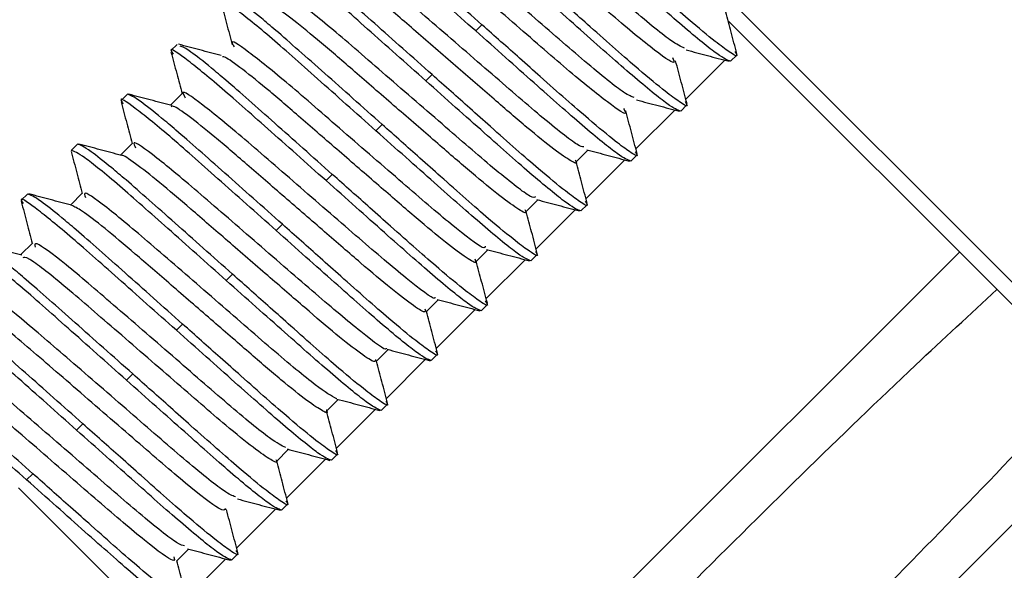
# Model space of a CAD drawing. Header units: millimetres. Extents: x 0 to 594, y 0 to 420.
# Tile 44 of 60: x 362.5 to 365.76, y 300.27 to 302.09. Entities that reach past the tile are written whole.
import ezdxf

# ---------------------------------------------------------------- set-up
doc = ezdxf.new("R2010")
doc.units = ezdxf.units.MM
doc.linetypes.add('CENTERX2', pattern=[20.32, 12.7, -2.54, 2.54, -2.54])
doc.layers.add('SLD-0', color=7, linetype='Continuous')
doc.styles.add('SLDTEXTSTYLE0', font='TXT', dxfattribs={"width": 0.75})
doc.dimstyles.new('SLDDIMSTYLE2', dxfattribs={"dimtxt": 3.5, "dimasz": 3.2, "dimexe": 0, "dimexo": 0.0625, "dimgap": 0.875, "dimtad": 1, "dimdec": 1, "dimlfac": 3, "dimrnd": 1e-09, "dimzin": 12, "dimdsep": 46, "dimtxsty": 'SLDTEXTSTYLE0', "dimsah": 1, "dimcen": 0.09, "dimadec": 0, "dimazin": 3, "dimtfac": 1, "dimtdec": 1, "dimtofl": 0, "dimtmove": 0, "dimatfit": 3, "dimfxl": 1, "dimfrac": 2, "dimtolj": 1, "dimtzin": 12, "dimarcsym": 0})

# ---------------------------------------------------------------- blocks, each defined once
blk = doc.blocks.new('_D_6')
at = {"layer": 'SLD-0', "color": 7, "transparency": 16777216}
for p, q in [((393.0035, 331.2437), (321.5046, 331.2437)), ((322.5046, 210.5237), (322.5046, 331.2437)), ((310.6812, 276.7025), (310.6812, 277.7689)), ((310.6812, 277.7689), (316.2374, 277.7689)), ((316.2374, 277.7689), (316.2374, 276.7025)), ((310.6812, 265.065), (310.6812, 263.9985)), ((316.2374, 263.9985), (316.2374, 265.065)), ((310.6812, 263.9985), (316.2374, 263.9985)), ((393.0035, 210.5237), (321.5046, 210.5237))]:
    blk.add_line(p, q, dxfattribs=at)
for points in [[(322.5046, 331.2437), (321.9546, 328.0437), (323.0546, 328.0437)], [(322.5046, 210.5237), (323.0546, 213.7237), (321.9546, 213.7237)]]:
    blk.add_solid(points, dxfattribs=at)
at = {"layer": 'SLD-0', "color": 7, "transparency": 16777216, "char_height": 3.5, "attachment_point": 1, "rotation": 90, "style": 'SLDTEXTSTYLE0'}
for s, insert in [('362.2', (317.9929, 267.7042)), ('14.26', (311.7257, 265.065)), ('%%c', (317.9929, 262.4257))]:
    blk.add_mtext(s, dxfattribs=dict(at, insert=insert))

msp = doc.modelspace()

# ---------------------------------------------------------------- linework, layer by layer
at = {"color": 7, "linetype": 'Continuous', "lineweight": 25}
for p, q in [((364.8643, 302.1442), (365.8964, 301.1121)), ((364.0113, 302.0554), (364.0319, 302.076)), ((364.8458, 302.089), (365.8596, 301.0753)), ((363.0243, 302.0112), (363.0036, 301.9906)), ((364.8539, 301.9552), (364.8745, 301.9758)), ((364.7057, 301.8303), (364.8345, 301.959)), ((363.8463, 301.8904), (363.8669, 301.911)), ((362.8593, 301.8462), (362.8386, 301.8256)), ((363.0414, 301.8497), (363.0015, 301.8098)), ((364.6889, 301.7902), (364.7095, 301.8108)), ((364.5407, 301.6653), (364.6695, 301.794)), ((363.6813, 301.7254), (363.7019, 301.746)), ((362.6943, 301.6812), (362.6737, 301.6606)), ((362.8764, 301.6847), (362.8365, 301.6448)), ((364.3418, 301.6217), (364.3817, 301.6616)), ((364.5239, 301.6252), (364.5445, 301.6458)), ((364.3757, 301.5003), (364.5045, 301.629)), ((363.5163, 301.5604), (363.5369, 301.581)), ((362.5293, 301.5162), (362.5087, 301.4956)), ((362.7114, 301.5197), (362.6715, 301.4798)), ((364.1768, 301.4567), (364.2167, 301.4966)), ((364.3589, 301.4602), (364.3795, 301.4809)), ((364.2108, 301.3353), (364.3395, 301.464)), ((363.3513, 301.3954), (363.3719, 301.416)), ((362.5464, 301.3547), (362.5065, 301.3148)), ((365.6105, 301.3243), (363.665, 299.3788)), ((364.0118, 301.2917), (364.0517, 301.3316)), ((364.1939, 301.2952), (364.2146, 301.3159)), ((364.0458, 301.1703), (364.1745, 301.299)), ((363.1863, 301.2304), (363.2069, 301.251)), ((363.8468, 301.1267), (363.8867, 301.1666)), ((363.8808, 301.0053), (364.0095, 301.134)), ((364.0289, 301.1302), (364.0496, 301.1509)), ((363.0213, 301.0654), (363.0419, 301.0861)), ((363.6818, 300.9618), (363.7217, 301.0016)), ((363.7158, 300.8403), (363.8445, 300.969)), ((363.8639, 300.9653), (363.8846, 300.9859)), ((362.8563, 300.9004), (362.8769, 300.9211)), ((363.5168, 300.7968), (363.5567, 300.8367)), ((363.5508, 300.6753), (363.6795, 300.8041)), ((363.699, 300.8003), (363.7196, 300.8209)), ((362.6913, 300.7354), (362.712, 300.7561)), ((363.3519, 300.6318), (363.3917, 300.6717)), ((363.3858, 300.5103), (363.5145, 300.6391)), ((363.534, 300.6353), (363.5546, 300.6559)), ((362.5263, 300.5705), (362.547, 300.5911)), ((362.4998, 300.5439), (363.6783, 299.3654)), ((363.2208, 300.3453), (363.3495, 300.4741)), ((363.369, 300.4703), (363.3896, 300.4909)), ((363.0219, 300.3018), (363.0618, 300.3417)), ((363.0558, 300.1804), (363.1845, 300.3091)), ((363.204, 300.3053), (363.2246, 300.3259))]:
    msp.add_line(p, q, dxfattribs=at)
for centre, radius, start, end in [((394.0036, 270.8837), 58.7667, 92.55717, 174.912971), ((394.0036, 270.8837), 58.5, 92.55717, 175.007611), ((394.0036, 270.8837), 58.3429, 92.55717, 175.063815), ((394.0036, 270.8837), 53.3319, 90.77965, 177.08672), ((394.0036, 270.8837), 53.2914, 94.09193, 175.90807), ((394.0036, 270.8837), 58.3333, 118.931939, 151.068061), ((394.0036, 270.8837), 58, 118.954572, 151.045428), ((394.0035, 270.8837), 52.3228, 115.44798, 154.55202), ((394.0035, 270.8837), 51.8228, 115.44798, 154.55202), ((394.0036, 270.8837), 52.7398, 121.89318, 148.10683), ((394.0036, 270.8837), 52.653, 121.8985, 148.10151), ((394.0035, 270.8837), 48.9551, 117.97409, 152.02591), ((394.0035, 270.8837), 47.9557, 117.97409, 152.02591), ((394.0035, 270.8837), 46.3614, 121.5704, 148.4296), ((394.0035, 270.8837), 45.0289, 121.5704, 139.05655)]:
    msp.add_arc(centre, radius, start, end, dxfattribs=at)
for points, knots in [([(361.3612, 296.0014), (362.7667, 297.405), (365.2766, 299.9116), (367.783, 302.4216), (368.8859, 303.526)], [0, 0, 0, 0, 0.559999, 1, 1, 1, 1]), ([(364.701, 301.9991), (364.6893, 302.0042), (364.6629, 302.0154), (364.5248, 302.1291), (364.338, 302.2922), (364.1371, 302.466), (363.9727, 302.6076), (363.8717, 302.6833), (363.8731, 302.6681), (363.8737, 302.6617)], [0, 0, 0, 0, 0.122989, 0.276479, 0.427395, 0.582067, 0.731952, 0.887193, 1, 1, 1, 1]), ([(364.662, 301.9672), (364.6653, 301.96), (364.6752, 301.9381), (364.5976, 301.9936), (364.4492, 302.1179), (364.255, 302.2869), (364.059, 302.4572), (363.9083, 302.5844), (363.828, 302.6436), (363.833, 302.628), (363.8342, 302.6243)], [0, 0, 0, 0, 0.072089, 0.220215, 0.365609, 0.512276, 0.659484, 0.80436, 0.952814, 1, 1, 1, 1]), ([(364.0113, 302.0554), (363.9454, 302.114), (363.8157, 302.2294), (363.6481, 302.3784), (363.5366, 302.4674), (363.4891, 302.5001), (363.5024, 302.4782), (363.5052, 302.4738)], [0, 0, 0, 0, 0.2372396, 0.4670815, 0.7063989, 0.9395877, 1, 1, 1, 1]), ([(364.0319, 302.076), (363.967, 302.1338), (363.8374, 302.2493), (363.7064, 302.3654), (363.6182, 302.4398), (363.5461, 302.4968), (363.5293, 302.5026), (363.5192, 302.5062)], [0, 0, 0, 0, 0.248291, 0.496537, 0.586427, 0.752107, 1, 1, 1, 1]), ([(364.5349, 301.8358), (364.5268, 301.8381), (364.5072, 301.8437), (364.3794, 301.9471), (364.1972, 302.1064), (363.9953, 302.2807), (363.8245, 302.429), (363.7112, 302.5156), (363.7069, 302.5049), (363.705, 302.5)], [0, 0, 0, 0, 0.107659, 0.260785, 0.409798, 0.563709, 0.71216, 0.866241, 1, 1, 1, 1]), ([(364.4996, 301.799), (364.5024, 301.7941), (364.5163, 301.7699), (364.4554, 301.812), (364.3216, 301.9199), (364.1333, 302.0848), (363.934, 302.257), (363.7721, 302.3965), (363.6783, 302.4687), (363.675, 302.4616), (363.6742, 302.46)], [0, 0, 0, 0, 0.038945, 0.19113, 0.344108, 0.494457, 0.648682, 0.797967, 0.952728, 1, 1, 1, 1]), ([(364.8677, 301.988), (364.8707, 301.9833), (364.8814, 301.9659), (364.855, 301.982), (364.8028, 302.0201), (364.7081, 302.0981), (364.5928, 302.2005), (364.4699, 302.3099), (364.4039, 302.3686), (364.3619, 302.406)], [0, 0, 0, 0, 0.062339, 0.227541, 0.363276, 0.534161, 0.762863, 0.849195, 1, 1, 1, 1]), ([(364.3683, 301.6724), (364.3634, 301.6726), (364.3499, 301.6731), (364.2333, 301.7661), (364.056, 301.9208), (363.8545, 302.0944), (363.6746, 302.252), (363.5628, 302.336), (363.5195, 302.3643), (363.5362, 302.3392), (363.5363, 302.339)], [0, 0, 0, 0, 0.089132, 0.243219, 0.392162, 0.546641, 0.695489, 0.849738, 0.99922, 1, 1, 1, 1]), ([(364.8539, 301.9552), (364.8436, 301.9589), (364.8228, 301.9664), (364.7026, 302.0641), (364.5372, 302.2109), (364.4073, 302.3266), (364.3412, 302.3854)], [0, 0, 0, 0, 0.248182, 0.502887, 0.747507, 1, 1, 1, 1]), ([(363.8669, 301.911), (363.802, 301.9688), (363.6724, 302.0843), (363.5414, 302.2004), (363.4532, 302.2748), (363.3811, 302.3318), (363.3643, 302.3376), (363.3542, 302.3412)], [0, 0, 0, 0, 0.2482912, 0.496537, 0.5864274, 0.7521068, 1, 1, 1, 1]), ([(363.8463, 301.8904), (363.7803, 301.9492), (363.6503, 302.0649), (363.4849, 302.2116), (363.3647, 302.3093), (363.3439, 302.3168), (363.3336, 302.3205)], [0, 0, 0, 0, 0.252493, 0.497113, 0.751818, 1, 1, 1, 1]), ([(364.3403, 301.6287), (364.3411, 301.6272), (364.3488, 301.6135), (364.3289, 301.6231), (364.2755, 301.6586), (364.1852, 301.7315), (364.0729, 301.8289), (363.9446, 301.94), (363.8134, 302.0534), (363.6935, 302.1579), (363.5947, 302.2403), (363.525, 302.293), (363.5093, 302.2988), (363.5023, 302.3013)], [0, 0, 0, 0, 0.011525, 0.109784, 0.212125, 0.313902, 0.411782, 0.51325, 0.615758, 0.714336, 0.814473, 0.917227, 1, 1, 1, 1]), ([(364.7035, 301.8217), (364.7061, 301.8175), (364.7163, 301.8009), (364.69, 301.8171), (364.6379, 301.8551), (364.5431, 301.9331), (364.4278, 302.0355), (364.3049, 302.1449), (364.2389, 302.2036), (364.1969, 302.241)], [0, 0, 0, 0, 0.055978, 0.2223, 0.358957, 0.531001, 0.761254, 0.848172, 1, 1, 1, 1]), ([(364.209, 301.5069), (364.206, 301.5046), (364.1985, 301.4987), (364.0871, 301.5853), (363.9146, 301.7353), (363.7133, 301.9088), (363.5286, 302.0708), (363.4075, 302.1647), (363.3572, 302.1989), (363.3724, 302.1748), (363.3733, 302.1733)], [0, 0, 0, 0, 0.100477, 0.251296, 0.396633, 0.547445, 0.693147, 0.843347, 0.990118, 1, 1, 1, 1]), ([(364.6889, 301.7902), (364.6786, 301.7939), (364.6578, 301.8014), (364.5376, 301.8991), (364.3723, 302.0459), (364.2423, 302.1616), (364.1763, 302.2204)], [0, 0, 0, 0, 0.248182, 0.502887, 0.747507, 1, 1, 1, 1]), ([(363.6813, 301.7254), (363.6154, 301.784), (363.4857, 301.8994), (363.3181, 302.0485), (363.2067, 302.1373), (363.1592, 302.1701), (363.1722, 302.1488), (363.1747, 302.1447)], [0, 0, 0, 0, 0.2383266, 0.4692216, 0.7096356, 0.9438929, 1, 1, 1, 1]), ([(363.7019, 301.746), (363.6371, 301.8038), (363.5074, 301.9193), (363.3764, 302.0354), (363.2882, 302.1098), (363.2161, 302.1668), (363.1993, 302.1727), (363.1892, 302.1762)], [0, 0, 0, 0, 0.248291, 0.496537, 0.586427, 0.752107, 1, 1, 1, 1]), ([(363.1684, 302.1514), (363.1747, 302.1277), (363.1872, 302.0804), (363.1998, 302.033), (363.2061, 302.0094)], [0, 0, 0, 0, 0.500222, 1, 1, 1, 1]), ([(364.1739, 301.4646), (364.1753, 301.4619), (364.1821, 301.4484), (364.1572, 301.4617), (364.0967, 301.5042), (364.0018, 301.5821), (363.8862, 301.6828), (363.7563, 301.7952), (363.6262, 301.9076), (363.5093, 302.0095), (363.4152, 302.0867), (363.3544, 302.1317), (363.3435, 302.1339), (363.3394, 302.1347)], [0, 0, 0, 0, 0.025382, 0.124895, 0.22809, 0.329787, 0.428297, 0.530892, 0.6336, 0.732186, 0.833705, 0.936945, 1, 1, 1, 1]), ([(364.8746, 301.9808), (364.8683, 302.0045), (364.8561, 302.0502), (364.844, 302.0959), (364.8381, 302.118)], [0, 0, 0, 0, 0.51684, 1, 1, 1, 1]), ([(364.5388, 301.6561), (364.5412, 301.6522), (364.5512, 301.6359), (364.5249, 301.6522), (364.4729, 301.6901), (364.3781, 301.7682), (364.2628, 301.8705), (364.1399, 301.9799), (364.0739, 302.0386), (364.0319, 302.076)], [0, 0, 0, 0, 0.052758, 0.219648, 0.35677, 0.529402, 0.76044, 0.847654, 1, 1, 1, 1]), ([(364.5239, 301.6252), (364.5136, 301.6289), (364.4928, 301.6364), (364.3726, 301.7341), (364.2073, 301.8809), (364.0773, 301.9966), (364.0113, 302.0554)], [0, 0, 0, 0, 0.248182, 0.502887, 0.747507, 1, 1, 1, 1]), ([(363.5163, 301.5604), (363.4504, 301.619), (363.3207, 301.7344), (363.1531, 301.8834), (363.0415, 301.9725), (362.9941, 302.0051), (363.0076, 301.983), (363.0105, 301.9783)], [0, 0, 0, 0, 0.236633, 0.465887, 0.704593, 0.937186, 1, 1, 1, 1]), ([(363.1699, 301.9739), (363.1462, 301.9802), (363.0989, 301.9927), (363.0516, 302.0053), (363.0279, 302.0116)], [0, 0, 0, 0, 0.499778, 1, 1, 1, 1]), ([(363.5369, 301.581), (363.4721, 301.6388), (363.3424, 301.7543), (363.2113, 301.8705), (363.1233, 301.9446), (363.0577, 301.9968), (363.0425, 302.0025), (363.0342, 302.0056)], [0, 0, 0, 0, 0.262576, 0.525104, 0.620166, 0.795377, 1, 1, 1, 1]), ([(364.0427, 301.3433), (364.0419, 301.3397), (364.0396, 301.3296), (363.9391, 301.4063), (363.7729, 301.5499), (363.5723, 301.7232), (363.3836, 301.8885), (363.2526, 301.9931), (363.1951, 302.0325), (363.2101, 302.0073), (363.2127, 302.003)], [0, 0, 0, 0, 0.08214, 0.232451, 0.377386, 0.527302, 0.673052, 0.821977, 0.969232, 1, 1, 1, 1]), ([(363.0036, 301.9855), (363.0099, 301.9619), (363.0221, 301.9161), (363.0342, 301.8704), (363.04, 301.8484)], [0, 0, 0, 0, 0.517312, 1, 1, 1, 1]), ([(364.0077, 301.3017), (364.0095, 301.2974), (364.0153, 301.2838), (363.9844, 301.3013), (363.9169, 301.3509), (363.8178, 301.4335), (363.699, 301.537), (363.5679, 301.6504), (363.4394, 301.7616), (363.3256, 301.8604), (363.2366, 301.9322), (363.1834, 301.9706), (363.1764, 301.9698), (363.1742, 301.9695)], [0, 0, 0, 0, 0.0467833, 0.1465677, 0.2491678, 0.3493722, 0.4476451, 0.5499318, 0.6514031, 0.7491294, 0.8506187, 0.9528956, 1, 1, 1, 1]), ([(364.707, 301.9929), (364.7306, 301.9866), (364.7779, 301.9741), (364.8252, 301.9615), (364.8488, 301.9552)], [0, 0, 0, 0, 0.499805, 1, 1, 1, 1]), ([(364.7098, 301.815), (364.7035, 301.8387), (364.6909, 301.886), (364.6784, 301.9333), (364.6721, 301.957)], [0, 0, 0, 0, 0.5002204, 1, 1, 1, 1]), ([(364.3729, 301.4928), (364.3758, 301.4881), (364.3864, 301.4709), (364.3601, 301.4871), (364.3079, 301.5251), (364.2132, 301.6031), (364.0978, 301.7055), (363.9749, 301.8149), (363.9089, 301.8736), (363.8669, 301.911)], [0, 0, 0, 0, 0.060838, 0.226305, 0.362257, 0.533416, 0.762483, 0.848954, 1, 1, 1, 1]), ([(364.3589, 301.4602), (364.3486, 301.4639), (364.3278, 301.4714), (364.2077, 301.5691), (364.0423, 301.7159), (363.9123, 301.8316), (363.8463, 301.8904)], [0, 0, 0, 0, 0.248182, 0.502887, 0.747507, 1, 1, 1, 1]), ([(363.3513, 301.3954), (363.2854, 301.454), (363.1558, 301.5694), (362.9881, 301.7185), (362.8768, 301.8073), (362.8293, 301.8401), (362.8422, 301.8189), (362.8446, 301.8148)], [0, 0, 0, 0, 0.238471, 0.469506, 0.710066, 0.944465, 1, 1, 1, 1]), ([(363.3719, 301.416), (363.3071, 301.4738), (363.1774, 301.5893), (363.0464, 301.7054), (362.9582, 301.7798), (362.8861, 301.8368), (362.8693, 301.8427), (362.8593, 301.8462)], [0, 0, 0, 0, 0.248291, 0.496537, 0.586427, 0.752107, 1, 1, 1, 1]), ([(363.0061, 301.8086), (362.9825, 301.8148), (362.9352, 301.8273), (362.888, 301.8399), (362.8643, 301.8462)], [0, 0, 0, 0, 0.4998167, 1, 1, 1, 1]), ([(363.8761, 301.1747), (363.8761, 301.173), (363.8759, 301.1634), (363.7887, 301.2298), (363.6312, 301.3644), (363.4312, 301.5376), (363.2391, 301.7055), (363.0992, 301.82), (363.0329, 301.866), (363.0469, 301.8409), (363.0506, 301.8343)], [0, 0, 0, 0, 0.032558, 0.187071, 0.336694, 0.490405, 0.641325, 0.793634, 0.946308, 1, 1, 1, 1]), ([(362.8384, 301.8214), (362.8446, 301.7978), (362.8569, 301.7518), (362.8691, 301.7057), (362.875, 301.6833)], [0, 0, 0, 0, 0.513463, 1, 1, 1, 1]), ([(363.8431, 301.1361), (363.8445, 301.1314), (363.848, 301.1194), (363.8102, 301.1424), (363.7364, 301.1984), (363.6333, 301.2855), (363.5115, 301.3915), (363.3796, 301.5055), (363.253, 301.6152), (363.1429, 301.7104), (363.0585, 301.7771), (363.0092, 301.811), (363.0057, 301.8061), (363.0044, 301.8042)], [0, 0, 0, 0, 0.060996, 0.158614, 0.25809, 0.354383, 0.450483, 0.549931, 0.647697, 0.742668, 0.841613, 0.940422, 1, 1, 1, 1]), ([(364.5431, 301.8276), (364.5667, 301.8213), (364.614, 301.8088), (364.6612, 301.7962), (364.6848, 301.7899)], [0, 0, 0, 0, 0.4998294, 1, 1, 1, 1]), ([(364.5449, 301.6497), (364.5386, 301.6733), (364.526, 301.7206), (364.5135, 301.7679), (364.5072, 301.7915)], [0, 0, 0, 0, 0.500189, 1, 1, 1, 1]), ([(364.2089, 301.3261), (364.2113, 301.3222), (364.2213, 301.3059), (364.1949, 301.3222), (364.1429, 301.3601), (364.0481, 301.4382), (363.9328, 301.5405), (363.8099, 301.6499), (363.7439, 301.7087), (363.7019, 301.746)], [0, 0, 0, 0, 0.05271, 0.219608, 0.356738, 0.529378, 0.760427, 0.847646, 1, 1, 1, 1]), ([(364.1939, 301.2952), (364.1837, 301.2989), (364.1628, 301.3064), (364.0427, 301.4041), (363.8773, 301.5509), (363.7473, 301.6666), (363.6813, 301.7254)], [0, 0, 0, 0, 0.248182, 0.502887, 0.747507, 1, 1, 1, 1]), ([(363.2069, 301.251), (363.1421, 301.3088), (363.0124, 301.4243), (362.8814, 301.5404), (362.7932, 301.6148), (362.7211, 301.6718), (362.7043, 301.6777), (362.6943, 301.6812)], [0, 0, 0, 0, 0.2482912, 0.496537, 0.5864274, 0.7521068, 1, 1, 1, 1]), ([(362.8404, 301.6438), (362.8167, 301.6501), (362.7694, 301.6626), (362.7221, 301.6752), (362.6984, 301.6815)], [0, 0, 0, 0, 0.4997744, 1, 1, 1, 1]), ([(363.7147, 301.0058), (363.7148, 301.005), (363.717, 300.9941), (363.6381, 301.0537), (363.4886, 301.1796), (363.2902, 301.352), (363.0951, 301.5219), (362.9473, 301.6453), (362.8718, 301.699), (362.8828, 301.6764), (362.8861, 301.6694)], [0, 0, 0, 0, 0.012082, 0.167131, 0.318462, 0.472314, 0.625357, 0.777467, 0.932001, 1, 1, 1, 1]), ([(362.6733, 301.6569), (362.6796, 301.6332), (362.6918, 301.587), (362.7041, 301.5409), (362.71, 301.5184)], [0, 0, 0, 0, 0.512887, 1, 1, 1, 1]), ([(363.1863, 301.2304), (363.1203, 301.2892), (362.9903, 301.4049), (362.8249, 301.5517), (362.7048, 301.6494), (362.6839, 301.6569), (362.6737, 301.6606)], [0, 0, 0, 0, 0.252493, 0.497113, 0.751818, 1, 1, 1, 1]), ([(363.6795, 300.9693), (363.6796, 300.9651), (363.68, 300.9555), (363.6348, 300.9848), (363.5549, 301.0467), (363.4482, 301.1381), (363.3237, 301.2462), (363.1915, 301.3605), (363.0674, 301.4683), (362.9603, 301.5599), (362.8832, 301.6192), (362.8436, 301.6467), (362.8419, 301.6427), (362.8417, 301.6424)], [0, 0, 0, 0, 0.07865, 0.180711, 0.283777, 0.382873, 0.483607, 0.586933, 0.687601, 0.786748, 0.889836, 0.99185, 1, 1, 1, 1]), ([(364.3782, 301.6625), (364.4018, 301.6563), (364.4492, 301.6437), (364.4965, 301.6311), (364.5202, 301.6248)], [0, 0, 0, 0, 0.4997672, 1, 1, 1, 1]), ([(364.3796, 301.4857), (364.3733, 301.5093), (364.3612, 301.5551), (364.349, 301.6009), (364.3432, 301.6231)], [0, 0, 0, 0, 0.5164674, 1, 1, 1, 1]), ([(364.0429, 301.1628), (364.0458, 301.1581), (364.0564, 301.141), (364.0301, 301.1571), (363.9779, 301.1951), (363.8832, 301.2732), (363.7678, 301.3755), (363.645, 301.4849), (363.5789, 301.5437), (363.5369, 301.581)], [0, 0, 0, 0, 0.0607979, 0.2262715, 0.3622298, 0.5333958, 0.7624728, 0.8489471, 1, 1, 1, 1]), ([(364.0289, 301.1302), (364.0187, 301.1339), (363.9978, 301.1414), (363.8777, 301.2392), (363.7123, 301.3859), (363.5823, 301.5016), (363.5163, 301.5604)], [0, 0, 0, 0, 0.248182, 0.502887, 0.747507, 1, 1, 1, 1]), ([(363.0419, 301.0861), (362.9771, 301.1438), (362.8474, 301.2593), (362.7164, 301.3754), (362.6282, 301.4498), (362.5562, 301.5068), (362.5394, 301.5127), (362.5293, 301.5162)], [0, 0, 0, 0, 0.248291, 0.496537, 0.586427, 0.752107, 1, 1, 1, 1]), ([(362.675, 301.4789), (362.6514, 301.4851), (362.6041, 301.4977), (362.5569, 301.5103), (362.5332, 301.5165)], [0, 0, 0, 0, 0.49982, 1, 1, 1, 1]), ([(363.5522, 300.8386), (363.5337, 300.8486), (363.4964, 300.8689), (363.3423, 300.9984), (363.1501, 301.1657), (362.9516, 301.338), (362.7966, 301.4694), (362.7109, 301.5318), (362.7184, 301.5118), (362.721, 301.5047)], [0, 0, 0, 0, 0.150295, 0.302379, 0.454863, 0.608635, 0.759478, 0.914356, 1, 1, 1, 1]), ([(363.0213, 301.0654), (362.9554, 301.124), (362.8258, 301.2394), (362.6581, 301.3885), (362.5467, 301.4774), (362.4992, 301.5101), (362.5123, 301.4887), (362.5148, 301.4845)], [0, 0, 0, 0, 0.238106, 0.468787, 0.708979, 0.943019, 1, 1, 1, 1]), ([(362.5084, 301.4913), (362.5147, 301.4676), (362.5269, 301.4217), (362.5391, 301.3757), (362.545, 301.3534)], [0, 0, 0, 0, 0.5146549, 1, 1, 1, 1]), ([(363.5167, 300.8027), (363.5169, 300.8024), (363.5249, 300.7888), (363.5077, 300.7963), (363.4594, 300.8269), (363.3724, 300.8964), (363.2626, 300.9912), (363.1356, 301.1012), (363.0039, 301.2151), (362.882, 301.3212), (362.7802, 301.407), (362.7041, 301.4654), (362.6845, 301.4741), (362.675, 301.4784)], [0, 0, 0, 0, 0.002038, 0.099619, 0.201256, 0.302964, 0.400594, 0.501176, 0.603423, 0.702168, 0.801254, 0.90355, 1, 1, 1, 1]), ([(364.2127, 301.4977), (364.2364, 301.4914), (364.2837, 301.4789), (364.331, 301.4663), (364.3546, 301.46)], [0, 0, 0, 0, 0.4997972, 1, 1, 1, 1]), ([(364.2149, 301.3197), (364.2086, 301.3433), (364.1964, 301.3895), (364.1841, 301.4356), (364.1782, 301.4581)], [0, 0, 0, 0, 0.513214, 1, 1, 1, 1]), ([(363.8784, 300.9969), (363.8811, 300.9926), (363.8914, 300.9759), (363.865, 300.9922), (363.8129, 301.0301), (363.7182, 301.1082), (363.6028, 301.2106), (363.48, 301.3199), (363.4139, 301.3787), (363.3719, 301.416)], [0, 0, 0, 0, 0.056536, 0.22276, 0.359336, 0.531278, 0.761395, 0.848262, 1, 1, 1, 1]), ([(363.8639, 300.9653), (363.8537, 300.969), (363.8328, 300.9765), (363.7127, 301.0742), (363.5473, 301.2209), (363.4173, 301.3366), (363.3513, 301.3954)], [0, 0, 0, 0, 0.248182, 0.502887, 0.747507, 1, 1, 1, 1]), ([(366.4864, 301.4082), (366.4592, 301.3768), (366.2744, 301.1629), (365.771, 300.627), (365.0323, 299.8708), (364.4273, 299.2742), (364.1389, 299.0077), (364.0849, 298.9577)], [0, 0, 0, 0, 0.0488952, 0.3327927, 0.6319067, 0.9310207, 1, 1, 1, 1]), ([(362.8769, 300.9211), (362.8121, 300.9788), (362.6824, 301.0943), (362.5514, 301.2104), (362.4632, 301.2848), (362.3912, 301.3418), (362.3744, 301.3477), (362.3643, 301.3512)], [0, 0, 0, 0, 0.2482912, 0.496537, 0.5864274, 0.7521068, 1, 1, 1, 1]), ([(362.5108, 301.3137), (362.4872, 301.3199), (362.4399, 301.3325), (362.3926, 301.3451), (362.3689, 301.3514)], [0, 0, 0, 0, 0.499799, 1, 1, 1, 1]), ([(363.3831, 300.6776), (363.3696, 300.6838), (363.3404, 300.6973), (363.1977, 300.8154), (363.0093, 300.9799), (362.809, 301.1533), (362.6469, 301.2924), (362.5499, 301.3644), (362.5532, 301.3477), (362.5545, 301.3408)], [0, 0, 0, 0, 0.131502, 0.284184, 0.434999, 0.588997, 0.738618, 0.893329, 1, 1, 1, 1]), ([(362.8563, 300.9004), (362.7905, 300.9591), (362.6608, 301.0745), (362.4932, 301.2235), (362.3816, 301.3126), (362.3341, 301.3451), (362.3477, 301.3229), (362.3506, 301.3182)], [0, 0, 0, 0, 0.236484, 0.465594, 0.704149, 0.936595, 1, 1, 1, 1]), ([(364.047, 301.3329), (364.0707, 301.3266), (364.1179, 301.3141), (364.1652, 301.3015), (364.1888, 301.2952)], [0, 0, 0, 0, 0.499819, 1, 1, 1, 1]), ([(363.3503, 300.6383), (363.3511, 300.6367), (363.3583, 300.6233), (363.3369, 300.6342), (363.2813, 300.6719), (363.1747, 300.7586), (363.0142, 300.8987), (362.814, 301.0715), (362.6414, 301.2218), (362.5271, 301.3112), (362.5173, 301.3072), (362.5133, 301.3055)], [0, 0, 0, 0, 0.013198, 0.109208, 0.209125, 0.308208, 0.452093, 0.601152, 0.744742, 0.893701, 1, 1, 1, 1]), ([(364.0497, 301.1557), (364.0434, 301.1793), (364.0312, 301.2251), (364.019, 301.2709), (364.0132, 301.2931)], [0, 0, 0, 0, 0.5158985, 1, 1, 1, 1]), ([(363.714, 300.8309), (363.7164, 300.8271), (363.7263, 300.8109), (363.6999, 300.8273), (363.6479, 300.8651), (363.5532, 300.9432), (363.4378, 301.0456), (363.315, 301.1549), (363.2489, 301.2137), (363.2069, 301.251)], [0, 0, 0, 0, 0.051705, 0.21878, 0.356055, 0.528878, 0.760173, 0.847485, 1, 1, 1, 1]), ([(363.699, 300.8003), (363.6887, 300.804), (363.6679, 300.8115), (363.5477, 300.9092), (363.3823, 301.056), (363.2523, 301.1717), (363.1863, 301.2304)], [0, 0, 0, 0, 0.248182, 0.502887, 0.747507, 1, 1, 1, 1]), ([(363.2165, 300.5147), (363.2069, 300.518), (363.1848, 300.5255), (363.0525, 300.6332), (362.8685, 300.7941), (362.6669, 300.9682), (362.4983, 301.1142), (362.3891, 301.197), (362.3871, 301.1843), (362.3862, 301.1786)], [0, 0, 0, 0, 0.115912, 0.268271, 0.417033, 0.570316, 0.71835, 0.871945, 1, 1, 1, 1]), ([(363.7847, 299.2579), (363.8347, 299.312), (364.1015, 299.6006), (364.6918, 300.1976), (365.3238, 300.8215), (365.6461, 301.1186), (365.7346, 301.2002)], [0, 0, 0, 0, 0.088375, 0.471595, 0.854814, 1, 1, 1, 1]), ([(362.6913, 300.7354), (362.6253, 300.7942), (362.4953, 300.9099), (362.3299, 301.0567), (362.2098, 301.1544), (362.189, 301.1619), (362.1787, 301.1656)], [0, 0, 0, 0, 0.252493, 0.497113, 0.751818, 1, 1, 1, 1]), ([(362.712, 300.7561), (362.6471, 300.8138), (362.5175, 300.9293), (362.3864, 301.0455), (362.2984, 301.1197), (362.2328, 301.1718), (362.2176, 301.1775), (362.2094, 301.1806)], [0, 0, 0, 0, 0.262765, 0.525482, 0.620613, 0.79595, 1, 1, 1, 1]), ([(363.8834, 301.1675), (363.907, 301.1613), (363.9543, 301.1487), (364.0016, 301.1362), (364.0252, 301.1299)], [0, 0, 0, 0, 0.499805, 1, 1, 1, 1]), ([(363.1839, 300.4755), (363.1813, 300.4711), (363.1758, 300.4617), (363.0619, 300.549), (362.8919, 300.6966), (362.6916, 300.8695), (362.5104, 301.0279), (362.382, 301.132), (362.3612, 301.1385), (362.3525, 301.1413)], [0, 0, 0, 0, 0.135226, 0.288287, 0.435725, 0.588635, 0.736679, 0.888724, 1, 1, 1, 1]), ([(363.8848, 300.9901), (363.8785, 301.0138), (363.8663, 301.0598), (363.8541, 301.1058), (363.8482, 301.1281)], [0, 0, 0, 0, 0.514599, 1, 1, 1, 1]), ([(363.534, 300.6353), (363.5237, 300.639), (363.5029, 300.6465), (363.3827, 300.7442), (363.2173, 300.891), (363.0873, 301.0067), (363.0213, 301.0654)], [0, 0, 0, 0, 0.248182, 0.502887, 0.747507, 1, 1, 1, 1]), ([(363.5478, 300.6681), (363.5507, 300.6633), (363.5615, 300.646), (363.5351, 300.6621), (363.4829, 300.7002), (363.3882, 300.7782), (363.2728, 300.8806), (363.15, 300.9899), (363.0839, 301.0487), (363.0419, 301.0861)], [0, 0, 0, 0, 0.0622159, 0.2274397, 0.3631928, 0.5341003, 0.7628315, 0.8491751, 1, 1, 1, 1]), ([(362.547, 300.5911), (362.4821, 300.6488), (362.3524, 300.7643), (362.2215, 300.8805), (362.1333, 300.9548), (362.0612, 301.0118), (362.0444, 301.0177), (362.0343, 301.0212)], [0, 0, 0, 0, 0.248291, 0.496537, 0.586427, 0.752107, 1, 1, 1, 1]), ([(363.0483, 300.3522), (363.0424, 300.3531), (363.0269, 300.3555), (362.9065, 300.4519), (362.7276, 300.6082), (362.5253, 300.7828), (362.3508, 300.9347), (362.2306, 301.0279), (362.2221, 301.021), (362.2181, 301.0177)], [0, 0, 0, 0, 0.094558, 0.249032, 0.398653, 0.553666, 0.703019, 0.857947, 1, 1, 1, 1]), ([(363.718, 301.0026), (363.7416, 300.9964), (363.789, 300.9838), (363.8363, 300.9712), (363.86, 300.9649)], [0, 0, 0, 0, 0.4997664, 1, 1, 1, 1]), ([(363.0134, 300.316), (363.0151, 300.309), (363.0194, 300.2915), (362.9265, 300.3601), (362.768, 300.4956), (362.57, 300.6672), (362.381, 300.8319), (362.2329, 300.9555), (362.199, 300.9729), (362.1826, 300.9814)], [0, 0, 0, 0, 0.101494, 0.255073, 0.403871, 0.556535, 0.706835, 0.857894, 1, 1, 1, 1]), ([(363.72, 300.8246), (363.7137, 300.8482), (363.7014, 300.8944), (363.6892, 300.9406), (363.6832, 300.9631)], [0, 0, 0, 0, 0.5124232, 1, 1, 1, 1]), ([(362.5263, 300.5705), (362.4609, 300.6286), (362.3322, 300.7431), (362.1829, 300.8765), (362.1285, 300.9195), (362.1082, 300.9355)], [0, 0, 0, 0, 0.392554, 0.772868, 1, 1, 1, 1]), ([(363.369, 300.4703), (363.3587, 300.474), (363.3379, 300.4815), (363.2177, 300.5792), (363.0523, 300.726), (362.9223, 300.8417), (362.8563, 300.9004)], [0, 0, 0, 0, 0.248182, 0.502887, 0.747507, 1, 1, 1, 1]), ([(363.3838, 300.5013), (363.3862, 300.4973), (363.3963, 300.4809), (363.37, 300.4972), (363.318, 300.5351), (363.2232, 300.6132), (363.1079, 300.7156), (362.985, 300.8249), (362.9189, 300.8837), (362.8769, 300.9211)], [0, 0, 0, 0, 0.053793, 0.220501, 0.357473, 0.529916, 0.760701, 0.84782, 1, 1, 1, 1]), ([(363.5524, 300.8378), (363.5761, 300.8315), (363.6234, 300.819), (363.6707, 300.8064), (363.6943, 300.8001)], [0, 0, 0, 0, 0.499799, 1, 1, 1, 1]), ([(363.5546, 300.6609), (363.5483, 300.6845), (363.5362, 300.7303), (363.524, 300.776), (363.5182, 300.7981)], [0, 0, 0, 0, 0.5170929, 1, 1, 1, 1]), ([(363.204, 300.3053), (363.1937, 300.309), (363.1729, 300.3165), (363.0527, 300.4142), (362.8873, 300.561), (362.7573, 300.6767), (362.6913, 300.7354)], [0, 0, 0, 0, 0.248182, 0.502887, 0.747507, 1, 1, 1, 1]), ([(363.2183, 300.3373), (363.221, 300.3329), (363.2314, 300.316), (363.2051, 300.3322), (363.1529, 300.3702), (363.0582, 300.4482), (362.9429, 300.5506), (362.82, 300.6599), (362.754, 300.7187), (362.712, 300.7561)], [0, 0, 0, 0, 0.058237, 0.224162, 0.360491, 0.532123, 0.761825, 0.848535, 1, 1, 1, 1]), ([(363.3874, 300.6728), (363.411, 300.6665), (363.4583, 300.654), (363.5055, 300.6415), (363.5292, 300.6352)], [0, 0, 0, 0, 0.499838, 1, 1, 1, 1]), ([(363.3899, 300.4948), (363.3836, 300.5185), (363.3714, 300.5646), (363.3592, 300.6107), (363.3532, 300.6331)], [0, 0, 0, 0, 0.513686, 1, 1, 1, 1]), ([(363.039, 300.1403), (363.0287, 300.144), (363.0079, 300.1515), (362.8877, 300.2492), (362.7223, 300.396), (362.5924, 300.5117), (362.5263, 300.5705)], [0, 0, 0, 0, 0.248182, 0.502887, 0.747507, 1, 1, 1, 1]), ([(363.0535, 300.172), (363.0561, 300.1677), (363.0664, 300.151), (363.04, 300.1672), (362.988, 300.2052), (362.8932, 300.2832), (362.7779, 300.3856), (362.655, 300.495), (362.589, 300.5537), (362.547, 300.5911)], [0, 0, 0, 0, 0.056703, 0.222898, 0.359449, 0.531361, 0.761437, 0.848288, 1, 1, 1, 1]), ([(363.2234, 300.5076), (363.2471, 300.5013), (363.2944, 300.4887), (363.3417, 300.4762), (363.3654, 300.4699)], [0, 0, 0, 0, 0.4997837, 1, 1, 1, 1]), ([(363.2248, 300.3304), (363.2185, 300.354), (363.2059, 300.4013), (363.1934, 300.4485), (363.1872, 300.4721)], [0, 0, 0, 0, 0.500155, 1, 1, 1, 1]), ([(363.0578, 300.3427), (363.0815, 300.3364), (363.1288, 300.3239), (363.1761, 300.3113), (363.1998, 300.305)], [0, 0, 0, 0, 0.499776, 1, 1, 1, 1]), ([(363.0599, 300.1652), (363.0536, 300.1889), (363.0413, 300.2348), (363.0291, 300.2808), (363.0232, 300.3031)], [0, 0, 0, 0, 0.51452, 1, 1, 1, 1])]:
    msp.add_open_spline(points, degree=3, knots=knots, dxfattribs=at)
at = {"layer": 'SLD-0', "color": 7, "linetype": 'CENTERX2', "lineweight": 18}
msp.add_circle((394.0035, 270.8837), 60.36, dxfattribs=at)

# ---------------------------------------------------------------- dimensions: what is measured, and where the dimension line sits
at = {"layer": 'SLD-0', "color": 7}
dim = msp.add_linear_dim(base=(322.5046, 331.2437), p1=(394.0035, 210.5237), p2=(394.0035, 331.2437), angle=90, text='%%c<>', dimstyle='SLDDIMSTYLE2', dxfattribs=at)
dim.commit()
dim.dimension.update_dxf_attribs({"geometry": '_D_6', "text_midpoint": (322.5046, 270.8837), "dimtype": 160})

doc.saveas('drawing.dxf')
